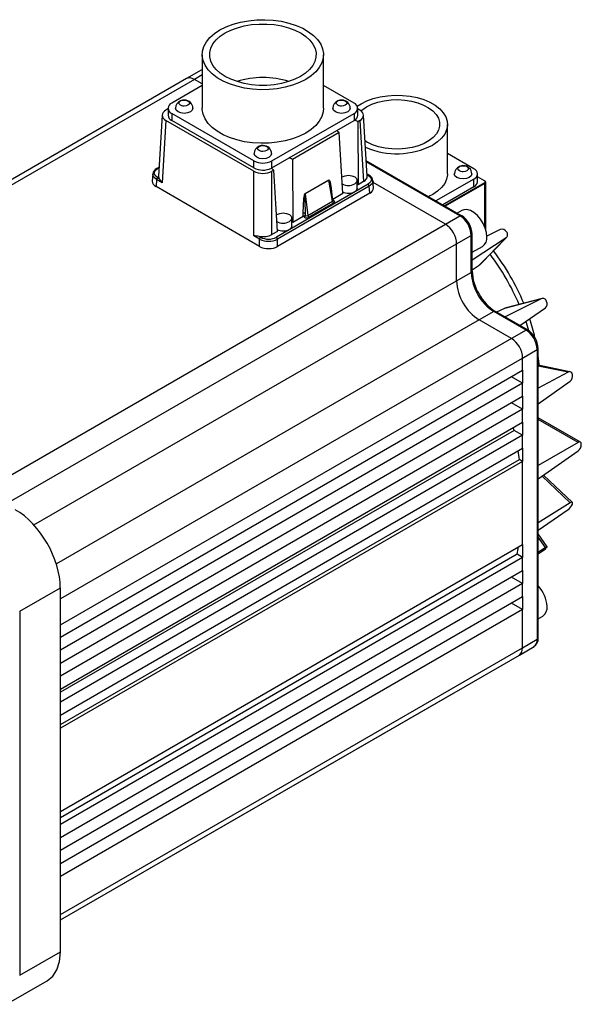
# Model space of a CAD drawing. Header units: millimetres. Extents: x 0 to 1676, y 0 to 1295.
# Tile 5 of 7: x 999 to 1175, y 670 to 980. Entities that reach past the tile are written whole.
import ezdxf

# ---------------------------------------------------------------- set-up
doc = ezdxf.new("R2010")
doc.units = ezdxf.units.MM
doc.header["$LTSCALE"] = 6

msp = doc.modelspace()

# ---------------------------------------------------------------- linework, layer by layer
for p, q in [((1086.803, 975.469), (1086.979, 975.366)), ((1055.941, 968.643), (1055.941, 951.806)), ((1094.021, 951.806), (1094.021, 968.643)), ((1055.602, 963.759), (1050.99, 961.115)), ((1055.941, 962.274), (1053.484, 960.865)), ((1055.941, 963.885), (1055.574, 963.743)), ((1055.941, 963.82), (1055.596, 963.753)), ((1050.986, 961.113), (906.922, 877.946)), ((1053.484, 960.865), (908.386, 877.101)), ((1055.941, 958.959), (1046.378, 953.439)), ((1055.941, 959.447), (1053.484, 960.865)), ((1103.583, 953.439), (1094.021, 958.959)), ((1104.598, 952.447), (1105.828, 953.245)), ((1043.404, 949.682), (1042.244, 930.493)), ((1045.2, 951.596), (1044.573, 951.234)), ((1045.206, 951.806), (1045.206, 949.602)), ((1072.152, 935.295), (1046.378, 950.174)), ((1046.378, 950.174), (1046.378, 947.969)), ((1077.809, 935.295), (1103.583, 950.174)), ((1103.583, 950.174), (1103.583, 947.969)), ((1104.755, 949.602), (1104.755, 951.806)), ((1105.388, 951.234), (1104.755, 951.599)), ((1107.717, 930.493), (1106.557, 949.682)), ((1044.573, 947.97), (1043.389, 928.387)), ((1072.154, 932.048), (1044.573, 947.97)), ((1072.152, 933.09), (1046.378, 947.969)), ((1098.182, 944.851), (1103.583, 947.969)), ((1105.388, 947.97), (1104.761, 947.608)), ((1104.761, 947.608), (1104.837, 927.793)), ((1105.388, 947.97), (1106.548, 928.781)), ((1132.928, 931.21), (1132.928, 946.765)), ((1083.21, 936.208), (1098.182, 944.851)), ((1098.941, 944.248), (1084.254, 935.77)), ((1100.025, 925.015), (1098.941, 944.248)), ((1107.375, 941.382), (1107.046, 941.586)), ((1141.166, 932.843), (1132.928, 937.598)), ((1072.152, 933.09), (1072.152, 935.295)), ((1077.809, 933.09), (1083.21, 936.208)), ((1077.809, 933.09), (1077.809, 935.295)), ((1084.254, 935.77), (1084.331, 915.955)), ((1137.344, 918.089), (1107.423, 935.362)), ((1136.846, 918.04), (1107.444, 935.013)), ((1040.419, 931.258), (1040.278, 928.924)), ((1042.415, 933.332), (1041.684, 932.909)), ((1041.934, 932.885), (1042.405, 933.157)), ((1072.154, 911.781), (1072.154, 932.048)), ((1078.434, 932.41), (1077.807, 932.048)), ((1077.807, 912.189), (1077.807, 932.048)), ((1079.519, 913.177), (1078.434, 932.41)), ((1108.277, 930.822), (1107.676, 931.169)), ((1107.687, 930.993), (1108.027, 930.797)), ((1142.337, 928.76), (1142.337, 931.21)), ((1041.581, 929.431), (1041.446, 927.212)), ((1043.389, 928.387), (1041.581, 929.431)), ((1041.934, 930.029), (1042.407, 929.756)), ((1108.027, 927.941), (1079.262, 911.336)), ((1088.285, 925.029), (1095.674, 929.295)), ((1095.679, 929.232), (1088.29, 924.967)), ((1095.679, 929.232), (1095.674, 929.295)), ((1096.84, 922.61), (1095.679, 929.232)), ((1104.601, 926.739), (1104.601, 929.189)), ((1104.837, 927.793), (1104.601, 927.989)), ((1106.548, 928.781), (1104.837, 927.793)), ((1109.683, 926.837), (1109.542, 929.171)), ((1132.256, 915.391), (1109.584, 928.479)), ((1141.166, 929.577), (1129.305, 922.73)), ((1144.489, 928.434), (1131.957, 921.199)), ((1144.631, 928.189), (1132.24, 921.036)), ((1141.166, 927.128), (1141.166, 929.577)), ((1144.489, 929.087), (1142.337, 930.329)), ((1144.631, 929.005), (1144.489, 929.087)), ((1144.489, 928.434), (1144.631, 928.189)), ((1144.631, 914.507), (1144.631, 928.189)), ((1144.923, 913.656), (1144.923, 928.597)), ((1073.962, 908.441), (1041.446, 927.212)), ((1108.38, 927.343), (1079.615, 910.738)), ((1108.515, 925.124), (1079.615, 908.441)), ((1088.285, 925.029), (1088.29, 924.967)), ((1088.29, 924.967), (1089.078, 918.129)), ((1096.996, 922.756), (1096.201, 927.293)), ((1100.025, 925.015), (1096.915, 923.22)), ((1108.515, 925.124), (1108.38, 927.343)), ((1128.279, 924.73), (1126.993, 924.064)), ((1141.166, 927.128), (1131.426, 921.505)), ((1089.078, 918.129), (1096.84, 922.61)), ((1097.188, 922.074), (1089.426, 917.593)), ((1096.949, 923.027), (1097.176, 922.892)), ((1087.585, 917.834), (1087.582, 918.833)), ((1088.362, 918.198), (1088.288, 918.833)), ((1088.288, 918.833), (1088.288, 918.24)), ((1088.288, 918.24), (1088.362, 918.198)), ((1137.421, 919.728), (1135.963, 918.886)), ((987.158, 831.627), (1132.256, 915.391)), ((1084.094, 914.901), (1084.094, 917.351)), ((1084.331, 915.955), (1084.094, 916.151)), ((1087.585, 917.834), (1084.331, 915.955)), ((1088.008, 917.6), (1087.585, 917.834)), ((1132.256, 915.391), (1136.846, 918.04)), ((1079.519, 913.177), (1077.807, 912.189)), ((1140.673, 900.657), (1140.673, 912.324)), ((1149.473, 913.723), (1145.262, 911.699)), ((994.229, 827.545), (1135.792, 909.267)), ((1073.962, 910.738), (1072.154, 911.781)), ((1074.315, 911.336), (1073.842, 911.609)), ((1073.962, 908.441), (1073.962, 910.738)), ((1079.615, 908.441), (1079.615, 910.738)), ((1135.792, 909.267), (1140.381, 911.916)), ((1135.792, 897.59), (1135.792, 909.267)), ((1140.381, 900.249), (1140.381, 911.916)), ((1151.318, 911.109), (1140.673, 904.147)), ((1142.912, 902.601), (1151.318, 911.109)), ((1143.046, 902.706), (1151.534, 911.297)), ((1140.673, 906.594), (1143.92, 908.469)), ((1142.912, 902.601), (1143.078, 902.75)), ((1135.792, 897.59), (1140.381, 900.249)), ((1140.673, 901.087), (1142.912, 902.601)), ((1003.089, 820.983), (1135.792, 897.59)), ((1162.336, 892.026), (1150.765, 888.998)), ((1162.606, 892.12), (1150.923, 889.062)), ((1162.336, 892.026), (1150.984, 886.29)), ((1147.46, 887.988), (1142.863, 885.343)), ((1157.564, 882.155), (1147.46, 887.988)), ((1158.063, 882.204), (1147.959, 888.037)), ((1150.765, 888.998), (1148.337, 887.818)), ((1150.977, 889.068), (1150.765, 888.998)), ((1155.615, 883.616), (1163.676, 889.121)), ((1142.863, 885.343), (1010.16, 808.735)), ((1152.974, 879.506), (1142.863, 885.343)), ((1157.564, 882.155), (1152.974, 879.506)), ((1152.974, 879.506), (1011.412, 797.783)), ((1156.51, 873.382), (1161.099, 876.034)), ((1161.099, 876.034), (1161.099, 785.087)), ((1161.391, 785.482), (1161.391, 876.452)), ((1011.412, 789.618), (1156.51, 873.382)), ((1156.51, 869.544), (1156.51, 873.382)), ((1011.412, 785.781), (1156.51, 869.544)), ((1156.51, 869.544), (1156.51, 865.461)), ((1171.335, 869.104), (1161.391, 871.114)), ((1170.75, 869.006), (1161.391, 870.897)), ((1170.75, 869.006), (1161.391, 863.966)), ((1156.51, 865.461), (1152.974, 867.503)), ((1161.391, 859.044), (1171.455, 866.094)), ((1156.51, 865.461), (1011.412, 781.698)), ((1156.51, 861.379), (1156.51, 865.461)), ((1011.412, 777.615), (1156.51, 861.379)), ((1156.51, 861.379), (1156.51, 857.296)), ((1156.51, 857.296), (1011.412, 773.533)), ((1156.51, 857.296), (1152.974, 859.337)), ((1156.51, 853.213), (1156.51, 857.296)), ((1174.669, 846.946), (1161.391, 854.612)), ((1173.892, 846.916), (1161.391, 854.133)), ((1011.412, 769.45), (1156.51, 853.213)), ((1153.796, 850.697), (1011.412, 768.5)), ((1156.51, 849.131), (1153.796, 850.697)), ((1156.51, 853.213), (1156.51, 849.131)), ((1156.51, 849.131), (1011.412, 765.367)), ((1156.51, 845.048), (1156.51, 849.131)), ((1011.412, 761.284), (1156.51, 845.048)), ((1156.51, 845.048), (1156.51, 840.965)), ((1173.892, 846.916), (1161.391, 839.699)), ((1161.391, 835.469), (1173.892, 844.282)), ((1011.412, 758.372), (1155.496, 841.55)), ((1156.51, 840.965), (1011.412, 757.202)), ((1156.51, 840.965), (1155.496, 841.55)), ((1156.51, 814.836), (1156.51, 840.965)), ((1171.455, 827.918), (1162.619, 836.334)), ((1172.115, 828.043), (1163.074, 836.655)), ((1171.455, 827.918), (1161.391, 821.705)), ((1161.391, 819.302), (1170.75, 825.82)), ((1164.229, 814.142), (1161.391, 818.161)), ((1163.676, 813.872), (1161.391, 817.108)), ((1011.412, 731.072), (1156.51, 814.836)), ((1156.51, 814.836), (1156.51, 810.753)), ((1163.676, 813.872), (1161.391, 812.377)), ((1154.753, 811.767), (1011.412, 729.018)), ((1156.51, 810.753), (1011.412, 726.99)), ((1156.51, 810.753), (1154.753, 811.767)), ((1156.51, 806.671), (1156.51, 810.753)), ((1161.391, 811.876), (1162.336, 812.515)), ((1011.412, 722.907), (1156.51, 806.671)), ((1156.51, 802.588), (1152.974, 804.629)), ((1156.51, 806.671), (1156.51, 802.588)), ((998.659, 793.933), (1011.412, 801.295)), ((1156.51, 802.588), (1011.412, 718.824)), ((1011.412, 789.618), (1011.412, 801.295)), ((1156.51, 798.505), (1156.51, 802.588)), ((1011.412, 714.742), (1156.51, 798.505)), ((1156.51, 798.505), (1156.51, 794.422)), ((1156.51, 794.422), (1152.974, 796.464)), ((998.659, 793.933), (998.659, 679.669)), ((1156.51, 794.422), (1011.412, 710.659)), ((1156.51, 782.421), (1156.51, 794.422)), ((1161.391, 791.555), (1162.849, 792.397)), ((1011.412, 785.781), (1011.412, 789.618)), ((1011.412, 781.698), (1011.412, 785.781)), ((1011.412, 698.656), (1156.51, 782.421)), ((1155.478, 780.132), (1160.075, 782.805)), ((1156.51, 782.421), (1161.099, 785.087)), ((1011.412, 777.615), (1011.412, 781.698)), ((1011.412, 696.965), (1155.474, 780.13)), ((1011.412, 773.533), (1011.412, 777.615)), ((1011.412, 769.45), (1011.412, 773.533)), ((1011.412, 765.367), (1011.412, 769.45)), ((1011.412, 696.961), (1134.756, 768.166)), ((1134.759, 768.168), (1135.722, 768.728)), ((1011.412, 761.284), (1011.412, 765.367)), ((1011.412, 757.202), (1011.412, 761.284)), ((1011.412, 731.072), (1011.412, 757.202)), ((1011.412, 726.99), (1011.412, 731.072)), ((1011.412, 722.907), (1011.412, 726.99)), ((1011.412, 718.824), (1011.412, 722.907)), ((1011.412, 714.742), (1011.412, 718.824)), ((1011.412, 710.659), (1011.412, 714.742)), ((1011.412, 698.656), (1011.412, 710.659)), ((1011.412, 686.979), (1011.412, 698.656)), ((998.659, 679.669), (1011.412, 686.979)), ((994.471, 670.486), (1007.298, 677.839))]:
    msp.add_line(p, q)
at = {"flags": 128}
for points in [[(1086.803, 961.818), (1085, 960.916), (1082.994, 960.172), (1080.824, 959.6), (1078.535, 959.212), (1076.173, 959.016), (1073.788, 959.016), (1071.426, 959.212), (1069.137, 959.6), (1066.967, 960.172), (1064.961, 960.916), (1063.158, 961.818), (1061.595, 962.859), (1060.306, 964.018), (1059.315, 965.27), (1058.643, 966.592), (1058.303, 967.955), (1058.303, 969.332), (1058.643, 970.695), (1059.315, 972.017), (1060.306, 973.269), (1061.595, 974.428), (1063.158, 975.469), (1064.961, 976.37), (1066.967, 977.115), (1069.137, 977.687), (1071.426, 978.075), (1073.788, 978.271), (1076.173, 978.271), (1078.535, 978.075), (1080.824, 977.687), (1082.994, 977.115), (1085, 976.37), (1086.803, 975.469)], [(1061.517, 976.416), (1063.476, 977.402), (1065.649, 978.224), (1067.996, 978.869), (1070.473, 979.322), (1073.033, 979.577), (1075.631, 979.629), (1078.216, 979.475), (1080.74, 979.12), (1083.158, 978.57), (1085.423, 977.834), (1087.494, 976.928), (1089.331, 975.867), (1090.901, 974.672), (1092.175, 973.364), (1093.128, 971.969), (1093.744, 970.511), (1094.009, 969.019), (1093.921, 967.519), (1093.479, 966.041), (1092.693, 964.611), (1091.577, 963.256), (1090.152, 962.002), (1088.444, 960.871)], [(1088.444, 960.871), (1086.485, 959.885), (1084.312, 959.063), (1081.965, 958.418), (1079.489, 957.964), (1076.928, 957.71), (1074.33, 957.658), (1071.745, 957.812), (1069.221, 958.167), (1066.803, 958.717), (1064.538, 959.453), (1062.467, 960.359), (1060.63, 961.42), (1059.06, 962.615), (1057.786, 963.923), (1056.833, 965.318), (1056.217, 966.776), (1055.952, 968.268), (1056.04, 969.767), (1056.482, 971.246), (1057.268, 972.676), (1058.384, 974.031), (1059.809, 975.285), (1061.517, 976.416)], [(1086.979, 975.366), (1088.501, 974.322), (1089.752, 973.165), (1090.709, 971.918), (1091.351, 970.605), (1091.667, 969.253), (1091.649, 967.889), (1091.299, 966.54), (1090.622, 965.233), (1089.633, 963.995), (1088.352, 962.849), (1086.803, 961.818)], [(1105.828, 953.245), (1107.626, 954.139), (1109.635, 954.867), (1111.81, 955.415), (1114.102, 955.77), (1116.46, 955.923), (1118.831, 955.872), (1121.162, 955.617), (1123.402, 955.165), (1125.499, 954.525), (1127.408, 953.711), (1129.086, 952.743), (1130.495, 951.641), (1131.604, 950.43), (1132.387, 949.137), (1132.829, 947.791), (1132.917, 946.422), (1132.652, 945.061), (1132.038, 943.738), (1131.089, 942.483), (1129.826, 941.323), (1128.279, 940.285)], [(1051.455, 952.766), (1050.92, 952.559), (1050.288, 952.487), (1049.953, 952.506), (1049.633, 952.565), (1049.628, 952.567), (1049.591, 952.576), (1049.122, 952.766), (1048.774, 953.061), (1048.772, 953.064), (1048.755, 953.087), (1048.638, 953.439), (1048.672, 953.633), (1048.676, 953.643), (1048.715, 953.726), (1048.751, 953.786), (1048.774, 953.818), (1049.122, 954.113)], [(1049.122, 954.113), (1049.657, 954.319), (1050.288, 954.392), (1050.623, 954.372), (1050.944, 954.314), (1050.949, 954.312), (1050.985, 954.303), (1051.455, 954.113), (1051.803, 953.818), (1051.805, 953.815), (1051.822, 953.791), (1051.938, 953.439), (1051.904, 953.246), (1051.9, 953.236), (1051.862, 953.152), (1051.825, 953.093), (1051.803, 953.061), (1051.455, 952.766)], [(1100.839, 952.766), (1100.304, 952.559), (1099.673, 952.487), (1099.338, 952.506), (1099.017, 952.565), (1099.012, 952.567), (1098.976, 952.576), (1098.506, 952.766), (1098.158, 953.061), (1098.156, 953.064), (1098.139, 953.087), (1098.023, 953.439), (1098.057, 953.633), (1098.061, 953.643), (1098.099, 953.726), (1098.136, 953.786), (1098.158, 953.818), (1098.506, 954.113)], [(1098.506, 954.113), (1099.041, 954.319), (1099.673, 954.392), (1100.008, 954.372), (1100.328, 954.314), (1100.333, 954.312), (1100.37, 954.303), (1100.839, 954.113), (1101.187, 953.818), (1101.189, 953.815), (1101.206, 953.791), (1101.323, 953.439), (1101.289, 953.246), (1101.285, 953.236), (1101.246, 953.152), (1101.21, 953.093), (1101.187, 953.061), (1100.839, 952.766)], [(1105.769, 950.979), (1106.06, 951.228), (1107.55, 952.251)], [(1107.55, 952.251), (1109.206, 953.064), (1111.066, 953.711), (1113.084, 954.178), (1115.205, 954.45), (1117.374, 954.522), (1119.535, 954.39), (1121.631, 954.06), (1123.608, 953.539), (1125.413, 952.84), (1127, 951.983), (1128.326, 950.99), (1129.358, 949.886), (1130.069, 948.7), (1130.439, 947.464), (1130.459, 946.21), (1130.129, 944.97), (1129.457, 943.777), (1128.46, 942.662), (1127.166, 941.655), (1125.607, 940.781), (1123.825, 940.063), (1121.866, 939.521), (1119.781, 939.168), (1117.624, 939.013), (1115.453, 939.062), (1113.323, 939.311), (1111.291, 939.756), (1109.41, 940.383), (1107.728, 941.178)], [(1052.233, 950.684), (1051.341, 950.34), (1050.288, 950.219), (1049.236, 950.34), (1048.344, 950.684), (1047.748, 951.199), (1047.538, 951.806), (1047.539, 951.839)], [(1053.038, 951.842), (1053.038, 951.806), (1052.829, 951.199), (1052.233, 950.684)], [(1088.444, 944.034), (1086.485, 943.048), (1084.312, 942.225), (1081.965, 941.581), (1079.489, 941.127), (1076.928, 940.872), (1074.33, 940.821), (1071.745, 940.975), (1069.221, 941.33), (1066.803, 941.88), (1064.538, 942.615), (1062.467, 943.522), (1060.63, 944.583), (1059.06, 945.778), (1057.786, 947.086), (1056.833, 948.481), (1056.217, 949.939), (1055.952, 951.431), (1055.941, 951.806)], [(1094.021, 951.806), (1093.921, 950.682), (1093.479, 949.204), (1092.693, 947.774), (1091.577, 946.419), (1090.152, 945.165), (1088.444, 944.034)], [(1101.617, 950.684), (1100.725, 950.34), (1099.673, 950.219), (1098.62, 950.34), (1097.728, 950.684), (1097.132, 951.199), (1096.923, 951.806), (1096.923, 951.839)], [(1102.422, 951.842), (1102.423, 951.806), (1102.213, 951.199), (1101.617, 950.684)], [(1076.147, 938.511), (1075.612, 938.305), (1074.981, 938.232), (1074.646, 938.252), (1074.325, 938.311), (1074.32, 938.312), (1074.283, 938.322), (1073.814, 938.511), (1073.466, 938.807), (1073.464, 938.81), (1073.447, 938.833), (1073.331, 939.185), (1073.365, 939.378), (1073.368, 939.389), (1073.407, 939.472), (1073.444, 939.532), (1073.466, 939.563), (1073.814, 939.859)], [(1073.814, 939.859), (1074.349, 940.065), (1074.981, 940.138), (1075.315, 940.118), (1075.636, 940.059), (1075.641, 940.058), (1075.678, 940.048), (1076.147, 939.859), (1076.495, 939.563), (1076.497, 939.56), (1076.514, 939.537), (1076.631, 939.185), (1076.596, 938.991), (1076.593, 938.981), (1076.554, 938.898), (1076.517, 938.838), (1076.495, 938.807), (1076.147, 938.511)], [(1076.925, 936.429), (1076.033, 936.085), (1074.981, 935.964), (1073.928, 936.085), (1073.036, 936.429), (1072.44, 936.944), (1072.231, 937.552), (1072.231, 937.584)], [(1077.73, 937.587), (1077.731, 937.552), (1077.521, 936.944), (1076.925, 936.429)], [(1136.647, 933.517), (1137.183, 933.723), (1137.814, 933.796), (1138.149, 933.776), (1138.469, 933.717), (1138.474, 933.716), (1138.511, 933.706), (1138.981, 933.517), (1139.328, 933.221), (1139.331, 933.218), (1139.347, 933.195), (1139.464, 932.843), (1139.43, 932.65), (1139.426, 932.639), (1139.388, 932.556), (1139.351, 932.496), (1139.328, 932.465), (1138.981, 932.169)], [(1041.581, 929.431), (1040.705, 930.197), (1040.41, 931.069), (1040.438, 931.153)], [(1041.934, 930.029), (1041.175, 930.684), (1040.909, 931.457), (1041.176, 932.23), (1041.934, 932.885)], [(1041.685, 932.908), (1041.688, 932.912), (1041.802, 932.931), (1041.934, 932.885)], [(1099.906, 930.311), (1100.798, 930.655), (1101.851, 930.776), (1102.903, 930.655), (1103.795, 930.311), (1104.391, 929.796), (1104.601, 929.189), (1104.391, 928.581), (1103.795, 928.066)], [(1108.273, 930.823), (1108.273, 930.824), (1108.159, 930.844), (1108.027, 930.797)], [(1108.027, 930.797), (1108.786, 930.142), (1109.052, 929.369), (1108.786, 928.596), (1108.027, 927.941)], [(1132.928, 931.21), (1132.917, 930.867), (1132.652, 929.506), (1132.038, 928.183), (1131.089, 926.928), (1129.826, 925.768), (1128.279, 924.73)], [(1139.759, 930.087), (1138.866, 929.743), (1137.814, 929.622), (1136.762, 929.743), (1135.869, 930.087), (1135.273, 930.602), (1135.064, 931.21), (1135.065, 931.242)], [(1138.981, 932.169), (1138.445, 931.963), (1137.814, 931.891), (1137.479, 931.91), (1137.159, 931.969), (1137.154, 931.97), (1137.117, 931.98), (1136.647, 932.169), (1136.3, 932.465), (1136.297, 932.468), (1136.281, 932.491), (1136.164, 932.843), (1136.198, 933.036), (1136.202, 933.047), (1136.24, 933.13), (1136.277, 933.19), (1136.3, 933.221), (1136.647, 933.517)], [(1140.563, 931.245), (1140.564, 931.21), (1140.355, 930.602), (1139.759, 930.087)], [(1095.674, 929.295), (1095.729, 929.308), (1095.781, 929.296), (1095.901, 929.16), (1096.114, 928.607), (1096.462, 926.775), (1096.663, 924.659)], [(1096.197, 927.292), (1096.18, 927.414), (1095.945, 928.572), (1095.888, 928.793), (1095.82, 929.016), (1095.76, 929.176), (1095.725, 929.226), (1095.704, 929.236), (1095.692, 929.236), (1095.679, 929.232)], [(1109.536, 929.025), (1109.551, 928.981), (1109.256, 928.109), (1108.38, 927.343)], [(1087.582, 918.833), (1087.853, 923.561), (1088.005, 924.389), (1088.082, 924.666), (1088.178, 924.902), (1088.228, 924.977), (1088.285, 925.029)], [(1088.29, 924.967), (1088.278, 924.956), (1088.267, 924.944), (1088.249, 924.91), (1088.225, 924.827), (1088.161, 924.072), (1088.146, 922.766), (1088.288, 918.833)], [(1104.601, 926.739), (1104.391, 926.132), (1103.795, 925.617)], [(1096.931, 922.865), (1097.044, 922.845), (1097.176, 922.892)], [(1097.176, 922.892), (1097.396, 922.704), (1097.476, 922.48), (1097.401, 922.258), (1097.188, 922.074)], [(1079.4, 918.473), (1080.292, 918.818), (1081.344, 918.938), (1082.397, 918.818), (1083.289, 918.473), (1083.885, 917.958), (1084.094, 917.351), (1083.885, 916.743), (1083.289, 916.228)], [(1145.267, 911.445), (1145.133, 912.792), (1144.74, 914.215), (1144.111, 915.632), (1143.282, 916.959), (1142.301, 918.12), (1141.225, 919.047), (1140.117, 919.687), (1139.041, 920.002), (1138.06, 919.973), (1137.421, 919.728)], [(1084.094, 914.901), (1083.885, 914.294), (1083.289, 913.779)], [(1157.472, 884.884), (1157.916, 883.536), (1158.387, 881.994)], [(1161.68, 871.055), (1161.658, 871.57), (1161.391, 874.099)], [(1172.131, 868.186), (1172.035, 868.481), (1171.905, 868.717), (1171.59, 869.005), (1171.214, 869.127), (1170.988, 869.102), (1170.75, 869.006)], [(1153.796, 850.697), (1153.66, 851.29), (1153.603, 851.535)], [(1174.918, 846.256), (1174.897, 846.521), (1174.833, 846.73), (1174.62, 846.974), (1174.32, 847.06), (1174.119, 847.021), (1173.892, 846.916)], [(1172.131, 827.545), (1172.184, 827.753), (1172.187, 827.91), (1172.075, 828.072), (1171.849, 828.096), (1171.672, 828.036), (1171.455, 827.918)], [(1164.042, 813.883), (1164.163, 814.012), (1164.226, 814.098), (1164.204, 814.151), (1164.042, 814.093), (1163.885, 814.004), (1163.676, 813.872)], [(1161.099, 785.087), (1161.315, 785.275), (1161.391, 785.495)], [(1155.474, 780.13), (1155.475, 780.131), (1156.241, 781.013), (1156.51, 782.421)], [(1007.249, 677.815), (1007.269, 677.823), (1009.028, 679.282), (1010.335, 681.351), (1011.14, 683.95), (1011.412, 686.979)]]:
    msp.add_lwpolyline(points, dxfattribs=at)
for centre, radius, start, end in [((1074.981, 934.144), 27.334, 72.58854, 107.41146), ((1046.998, 951.806), 1.746, 110.78342, 249.21658), ((1050.046, 951.803), 2.497, 111.61225, 179.15392), ((1050.106, 952.471), 1.922, 80.4146, 120.64464), ((1050.486, 951.856), 2.511, 359.6282, 91.36026), ((1099.43, 951.803), 2.497, 111.61225, 179.15392), ((1099.491, 952.471), 1.922, 80.4146, 120.64464), ((1099.87, 951.856), 2.511, 359.6282, 91.36026), ((1102.963, 951.806), 1.746, 290.78342, 69.21658), ((1047.129, 949.745), 1.928, 184.24738, 247.07276), ((1102.832, 949.764), 1.929, 297.12691, 355.17815), ((1101.764, 951.122), 3.64, 299.98335, 302.35243), ((1102.396, 943.431), 4.8, 60.4852, 74.08987), ((1100.411, 946.875), 3.01, 222.24493, 240.76677), ((1074.738, 937.549), 2.497, 111.61225, 179.15392), ((1074.798, 938.216), 1.922, 80.4146, 120.64464), ((1075.178, 937.601), 2.511, 359.6282, 91.36026), ((1116.998, 962.103), 24.562, 246.40458, 297.33933), ((1113.886, 952.252), 12.671, 239.07967, 240.9257), ((1074.981, 940.753), 6.148, 242.60967, 297.39033), ((1081.891, 931.596), 4.797, 60.48225, 74.04507), ((1137.632, 931.875), 1.922, 80.4146, 120.64464), ((1138.012, 931.259), 2.511, 359.6282, 91.36026), ((1042.52, 930.997), 2.087, 113.6039, 175.71175), ((1074.988, 938.59), 6.188, 242.72597, 295.73142), ((1075.858, 936.471), 3.904, 297.72314, 299.98429), ((1079.903, 935.035), 3.008, 222.17373, 240.77269), ((1107.518, 928.932), 2.026, 2.41035, 68.2901), ((1137.572, 931.207), 2.497, 111.61225, 179.15392), ((1140.546, 931.21), 1.746, 290.78342, 69.21658), ((1042.351, 929.379), 0.772, 122.70041, 176.15531), ((1047.264, 932.204), 5.439, 206.74433, 224.56246), ((1101.853, 931.642), 4.069, 240.52035, 298.51434), ((1107.61, 927.291), 0.772, 3.84985, 57.30631), ((1140.335, 928.96), 2.012, 294.37466, 354.3052), ((1144.365, 928.76), 0.349, 290.78342, 69.21658), ((1144.476, 928.597), 0.437, 290.78342, 69.21658), ((1101.847, 929.388), 4.245, 243.81472, 297.31896), ((1096.743, 922.828), 0.239, 293.93953, 358.5647), ((1097.613, 922.731), 0.782, 188.88832, 237.08908), ((1087.935, 918.093), 0.82, 64.47414, 115.52586), ((1079.679, 932.348), 16.528, 298.57713, 301.39379), ((1087.591, 918.249), 0.772, 302.6951, 356.15006), ((1088.774, 918.728), 0.672, 232.14872, 296.90645), ((1081.346, 919.804), 4.069, 240.52018, 298.51436), ((1088.723, 918.962), 1.538, 242.30574, 297.17351), ((1089.851, 918.25), 0.782, 188.88832, 237.08908), ((1137.134, 917.659), 0.478, 63.62382, 127.18553), ((1132.71, 911.57), 7.679, 2.58433, 57.41568), ((1133.459, 912), 7.222, 2.58259, 57.74271), ((1081.341, 917.55), 4.245, 243.81454, 297.31897), ((1140.183, 912.366), 0.492, 293.7824, 355.20866), ((1150.024, 912.169), 1.648, 30.54259, 109.55484), ((1150.48, 912.118), 1.311, 309.71081, 42.67612), ((1071.045, 892.608), 19.205, 81.62343, 86.68905), ((1074.732, 910.686), 0.772, 122.69374, 176.15015), ((1076.789, 916.249), 6.194, 242.84562, 297.15438), ((1076.789, 916.107), 5.375, 242.60072, 297.39929), ((1078.845, 910.686), 0.772, 3.84986, 57.3063), ((1142.137, 911.068), 3.153, 304.45505, 6.85713), ((1083.606, 859.291), 78.187, 23.31499, 36.68768), ((1088.943, 862.382), 73.545, 22.57414, 37.41607), ((1140.173, 900.706), 0.502, 294.4751, 354.3388), ((1155.751, 900.948), 15.385, 182.60548, 237.39452), ((1154.725, 900.925), 14.041, 181.13658, 212.00939), ((1151.144, 898.289), 15.368, 182.60548, 237.39452), ((1155.991, 900.795), 15.066, 209.03633, 237.77965), ((1162.79, 890.796), 1.312, 17.32618, 110.28176), ((1162.607, 890.376), 1.648, 310.43943, 29.45967), ((1147.752, 887.579), 0.502, 65.6593, 125.51712), ((1113.881, 869.845), 47.537, 12.06941, 19.504), ((1157.853, 881.774), 0.478, 63.7963, 127.16836), ((1153.428, 875.685), 7.679, 2.60343, 57.41417), ((1154.181, 876.12), 7.215, 2.22667, 57.76292), ((1148.834, 873.033), 7.684, 2.60548, 57.39449), ((1160.884, 876.495), 0.509, 295.01639, 353.7593), ((1170.189, 867.658), 2.012, 308.98802, 15.19636), ((1046.287, 825.871), 110.329, 8.17057, 9.57477), ((1172.376, 846.323), 2.543, 306.61052, 358.49502), ((1168.575, 828.975), 3.832, 304.57223, 338.08515), ((1096.698, 825.46), 59.648, 346.72872, 349.03296), ((1155.34, 822.99), 12.596, 303.73699, 313.69922), ((1154.061, 794.862), 10.147, 2.88258, 43.75074), ((1161.065, 794.996), 3.153, 304.45505, 6.85713), ((1158.375, 785.307), 3.024, 304.04616, 4.3139), ((1158.498, 784.886), 2.609, 306.97779, 4.42487)]:
    msp.add_arc(centre, radius, start, end)
for centre, major_axis, ratio, start_param, end_param in [((1053.481, 956.78), (-2.493, 4.334), 0.5773806, 5.498742, 6.284058), ((1047.407, 949.602), (4.005, 0), 0.576585, 2.3568035, 3.9263818), ((1102.554, 949.602), (4.005, 0), 0.576585, 5.4983961, 7.0679745), ((1074.981, 933.684), (4, 0), 0.5779913, 3.9275998, 5.4971782), ((1044.28, 928.844), (4.005, 0), 0.576585, 3.1067342, 3.9263818), ((1046.246, 930.413), (4.005, 0), 0.576585, 3.1067342, 3.4301068), ((1103.715, 930.413), (4.005, 0), 0.576585, 5.4983961, 6.3180438), ((1105.681, 926.756), (4.005, 0), 0.576585, 5.4983961, 6.3180438), ((1132.253, 911.306), (-2.5, 4.33), 0.5783892, 3.9270726, 5.4978681), ((1074.981, 913.825), (4, 0), 0.5779913, 4.4238754, 5.4971782), ((1076.789, 910.077), (4, 0), 0.5779913, 3.9275998, 5.4971782), ((997.269, 809.459), (-9.999, 17.321), 0.5773833, 3.9270736, 5.4978669)]:
    msp.add_ellipse(centre, major_axis=major_axis, ratio=ratio, start_param=start_param, end_param=end_param)

doc.saveas('drawing.dxf')
